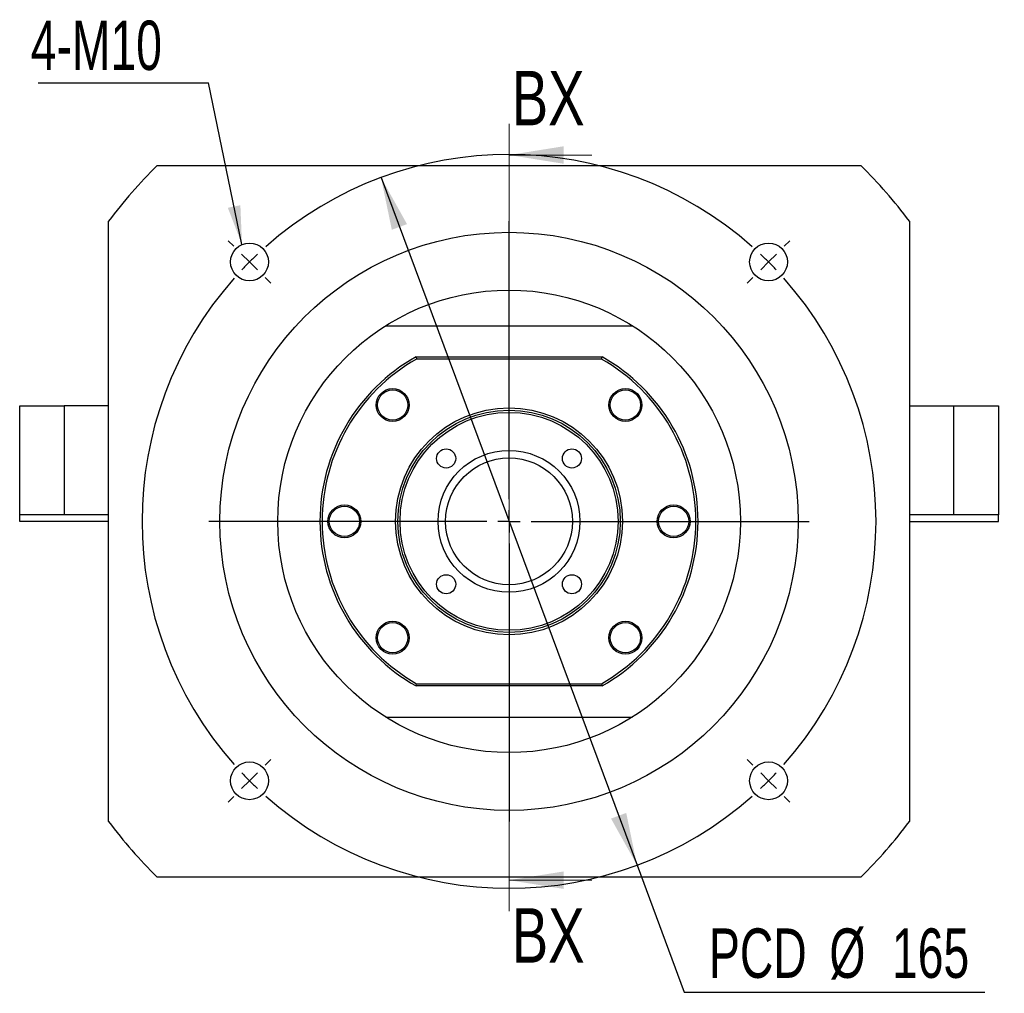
# Paper-space layout 'MBCK30L-I' of a CAD drawing. Header units: millimetres. Extents: x 19 to 332, y 6 to 190.
# Tile 1 of 5: x 23 to 86, y 24 to 87. Entities that reach past the tile are written whole.
import ezdxf

# ---------------------------------------------------------------- set-up
doc = ezdxf.new("R2010")
doc.units = ezdxf.units.MM
doc.layers.add('圖層0', color=7, linetype='Continuous')
doc.styles.add('SLDTEXTSTYLE0', font='TXT', dxfattribs={"width": 0.7})
doc.styles.add('SLDTEXTSTYLE2', font='TXT', dxfattribs={"width": 0.75})
doc.dimstyles.new('SLDDIMSTYLE0', dxfattribs={"dimtxt": 3.389974, "dimasz": 2.5, "dimexe": 0, "dimexo": 0.0625, "dimgap": 0.847493, "dimtad": 0, "dimtih": 1, "dimtoh": 1, "dimlfac": 3.5, "dimrnd": 1e-09, "dimzin": 12, "dimdsep": 46, "dimtxsty": 'SLDTEXTSTYLE0', "dimsah": 1, "dimcen": 0, "dimadec": 0, "dimazin": 3, "dimtfac": 1, "dimtmove": 0, "dimatfit": 3, "dimfxl": 1, "dimfrac": 2, "dimtolj": 1, "dimtzin": 12, "dimarcsym": 0})
doc.dimstyles.new('SLDDIMSTYLE1', dxfattribs={"dimtxt": 0.18, "dimasz": 2.5, "dimexe": 0, "dimexo": 0.0625, "dimgap": 0, "dimtad": 0, "dimtih": 1, "dimtoh": 1, "dimdec": 0, "dimrnd": 1e-09, "dimzin": 0, "dimdsep": 46, "dimtxsty": 'Standard', "dimsah": 1, "dimcen": 0.09, "dimadec": 0, "dimazin": 0, "dimtfac": 2.5, "dimtdec": 0, "dimtofl": 0, "dimtmove": 0, "dimatfit": 3, "dimfxl": 1, "dimfrac": 2, "dimtolj": 1, "dimtzin": 0, "dimarcsym": 0})

# ---------------------------------------------------------------- blocks, each defined once
blk = doc.blocks.new('_D_51')
at = {"layer": '圖層0', "color": 7}
for p, q in [((46.265, 76.699), (62.709, 32.517)), ((62.709, 32.517), (65.744, 24.361)), ((65.744, 24.361), (85.047, 24.361))]:
    blk.add_line(p, q, dxfattribs=at)
for points in [[(46.265, 76.699), (46.958, 73.34), (47.936, 73.704)], [(62.709, 32.517), (62.015, 35.876), (61.038, 35.512)]]:
    blk.add_solid(points, dxfattribs=at)
at = {"layer": '圖層0', "color": 7, "char_height": 3.175, "attachment_point": 1, "style": 'SLDTEXTSTYLE0'}
for s, insert in [('PCD', (67.332, 28.454)), ('%%c', (75.063, 28.454)), ('165', (79.085, 28.454))]:
    blk.add_mtext(s, dxfattribs=dict(at, insert=insert))
blk = doc.blocks.new('SW_NOTE_15')
at = {"layer": '圖層0', "color": 0}
blk.add_line((-10.945, 0), (0, 0), dxfattribs=at)
at = {"layer": '圖層0', "color": 0, "insert": (-11.413, 3.996), "char_height": 3.175, "attachment_point": 1, "style": 'SLDTEXTSTYLE0'}
blk.add_mtext('4-M10', dxfattribs=at)
blk = doc.blocks.new('SW_CENTERMARKSYMBOL_26')
at = {"layer": '圖層0', "color": 0}
for p, q in [((0, 1.429), (0, 19.286)), ((0, 0), (0, 0.714)), ((-1.429, 0), (-19.286, 0)), ((0, 0), (-0.714, 0)), ((0, 0), (0, -0.714)), ((0, 0), (0.714, 0)), ((1.429, 0), (19.286, 0)), ((0, -1.429), (0, -19.286))]:
    blk.add_line(p, q, dxfattribs=at)
blk = doc.blocks.new('SW_CENTERMARKSYMBOL_27')
at = {"layer": '圖層0', "color": 0}
for p, q in [((-34.345, 1.01), (-34.699, 1.364)), ((1.01, 1.01), (1.364, 1.364)), ((-16.668, -15.239), (-16.668, 0.714)), ((-33.335, 0), (-33.84, 0.505)), ((-33.335, 0), (-32.83, -0.505)), ((0, 0), (-0.505, -0.505)), ((0, 0), (0.505, 0.505)), ((-32.325, -1.01), (-31.971, -1.364)), ((-1.01, -1.01), (-1.364, -1.364)), ((-16.668, -16.668), (-16.668, -15.953)), ((-18.096, -16.668), (-34.049, -16.668)), ((-16.668, -16.668), (-17.382, -16.668)), ((-16.668, -16.668), (-16.668, -17.382)), ((-16.668, -16.668), (-15.953, -16.668)), ((-15.239, -16.668), (0.714, -16.668)), ((-16.668, -18.096), (-16.668, -34.049)), ((-32.325, -32.325), (-31.971, -31.971)), ((-1.01, -32.325), (-1.364, -31.971)), ((-33.335, -33.335), (-32.83, -32.83)), ((0, -33.335), (-0.505, -32.83)), ((-33.335, -33.335), (-33.84, -33.84)), ((0, -33.335), (0.505, -33.84)), ((-34.345, -34.345), (-34.699, -34.699)), ((1.01, -34.345), (1.364, -34.699))]:
    blk.add_line(p, q, dxfattribs=at)
for start, end in [(48.47247, 131.52753), (135, 136.73624), (133.26376, 135), (45, 46.73624), (43.26376, 45), (138.47247, 221.52753), (318.47247, 41.52753), (223.26376, 225), (315, 316.73624), (225, 226.73624), (313.26376, 315), (228.47247, 311.52753)]:
    blk.add_arc((-16.668, -16.668), 23.571, start, end, dxfattribs=at)

psp = doc.layouts.new('MBCK30L-I')

# ---------------------------------------------------------------- linework, layer by layer
at = {"color": 7, "linetype": 'Continuous', "lineweight": 18}
for p, q in [((54.4868, 80.1446), (54.4868, 29.5555)), ((59.8068, 78.1446), (54.4868, 78.1446)), ((59.8068, 31.5555), (54.4868, 31.5555))]:
    psp.add_line(p, q, dxfattribs=at)
at = {"color": 7, "linetype": 'Continuous', "lineweight": 25}
for p, q in [((31.8878, 77.465), (77.0857, 77.465)), ((28.7725, 35.3222), (28.7725, 73.8936)), ((80.201, 73.8936), (80.201, 35.3222)), ((46.5688, 67.1793), (62.4047, 67.1793)), ((48.5123, 65.1793), (48.55, 65.0365)), ((48.5123, 65.1793), (60.4612, 65.1793)), ((60.4235, 65.0365), (60.4612, 65.1793)), ((60.4235, 65.0365), (48.55, 65.0365)), ((23.0582, 55.0365), (23.0582, 62.0365)), ((23.0582, 62.0365), (25.9153, 62.0365)), ((25.9153, 62.0365), (25.9153, 55.0365)), ((28.7725, 62.0365), (25.9153, 62.0365)), ((80.201, 62.0365), (83.0582, 62.0365)), ((83.0582, 55.0365), (83.0582, 62.0365)), ((83.0582, 62.0365), (85.9153, 62.0365)), ((85.9153, 62.0365), (85.9153, 55.0365)), ((25.9153, 55.0365), (23.0582, 55.0365)), ((23.0582, 54.6079), (23.0582, 55.0365)), ((28.7725, 55.0365), (25.9153, 55.0365)), ((83.0582, 55.0365), (80.201, 55.0365)), ((85.9153, 55.0365), (83.0582, 55.0365)), ((85.9153, 54.6079), (85.9153, 55.0365)), ((28.7725, 54.6079), (23.0582, 54.6079)), ((80.201, 54.6079), (85.9153, 54.6079)), ((48.5123, 44.0365), (48.55, 44.1793)), ((60.4612, 44.0365), (48.5123, 44.0365)), ((48.55, 44.1793), (60.4235, 44.1793)), ((60.4235, 44.1793), (60.4612, 44.0365)), ((46.5688, 42.0365), (62.4047, 42.0365)), ((77.0857, 31.7507), (31.8878, 31.7507))]:
    psp.add_line(p, q, dxfattribs=at)
for centre, radius in [((54.4868, 54.6079), 18.5714), ((37.8192, 71.2754), 1.2143), ((71.1543, 71.2754), 1.2143), ((54.4868, 54.6079), 14.8571), ((47.0116, 62.083), 1.0571), ((47.0116, 62.083), 0.9714), ((61.9619, 62.083), 1.0571), ((61.9619, 62.083), 0.9714), ((54.4868, 54.6079), 7.2857), ((54.4868, 54.6079), 7.1429), ((54.4868, 54.6079), 7), ((50.4461, 58.6485), 0.6143), ((54.4868, 54.6079), 4.5571), ((58.5274, 58.6485), 0.6143), ((54.4868, 54.6079), 4.0714), ((43.9153, 54.6079), 1.0571), ((65.0582, 54.6079), 1.0571), ((43.9153, 54.6079), 0.9714), ((65.0582, 54.6079), 0.9714), ((50.4461, 50.5673), 0.6143), ((58.5274, 50.5673), 0.6143), ((47.0116, 47.1328), 1.0571), ((47.0116, 47.1328), 0.9714), ((61.9619, 47.1328), 1.0571), ((61.9619, 47.1328), 0.9714), ((37.8192, 37.9404), 1.2143), ((71.1543, 37.9404), 1.2143)]:
    psp.add_circle(centre, radius, dxfattribs=at)
for radius, start, end in [(32.1429, 134.67461, 143.130102), (32.1429, 36.869898, 45.32539), (12.1429, 119.472932, 240.527068), (12.1429, 299.472932, 60.527068), (12, 119.651845, 240.348155), (12, 299.651845, 60.348155), (32.1429, 216.869898, 225.32539), (32.1429, 314.67461, 323.130102)]:
    psp.add_arc((54.4868, 54.6079), radius, start, end, dxfattribs=at)
at = {"color": 7, "linetype": 'Continuous', "lineweight": 18}
for points in [[(54.4868, 78.1446), (57.9868, 77.5846), (57.9868, 78.7046)], [(54.4868, 31.5555), (57.9868, 30.9955), (57.9868, 32.1155)]]:
    psp.add_solid(points, dxfattribs=at)

# ---------------------------------------------------------------- block references
at = {"layer": '圖層0', "color": 7}
for name, p in [('SW_NOTE_15', (35.1826, 82.7859)), ('SW_CENTERMARKSYMBOL_27', (71.1543, 71.2754)), ('SW_CENTERMARKSYMBOL_26', (54.4868, 54.6079))]:
    psp.add_blockref(name, p, dxfattribs=at)

# ---------------------------------------------------------------- texts
at = {"color": 7, "linetype": 'Continuous', "char_height": 3.5, "attachment_point": 1, "style": 'SLDTEXTSTYLE2'}
for insert in [(54.6577, 83.5511), (54.6577, 29.7551)]:
    psp.add_mtext('BX', dxfattribs=dict(at, insert=insert))

# ---------------------------------------------------------------- dimensions: what is measured, and where the dimension line sits
at = {"layer": '圖層0', "color": 7}
dim = psp.add_diameter_dim_2p(p1=(62.7088, 32.5169), p2=(46.2647, 76.6988), text='PCD<>', dimstyle='SLDDIMSTYLE0', dxfattribs=at)
dim.commit()
dim.dimension.update_dxf_attribs({"geometry": '_D_51', "text_midpoint": (76.1894, 26.8982), "dimtype": 163})

# ---------------------------------------------------------------- leaders
psp.add_leader([(37.3363, 72.3895), (35.1826, 82.7859)], dimstyle='SLDDIMSTYLE1', dxfattribs=at)

doc.saveas('drawing.dxf')
